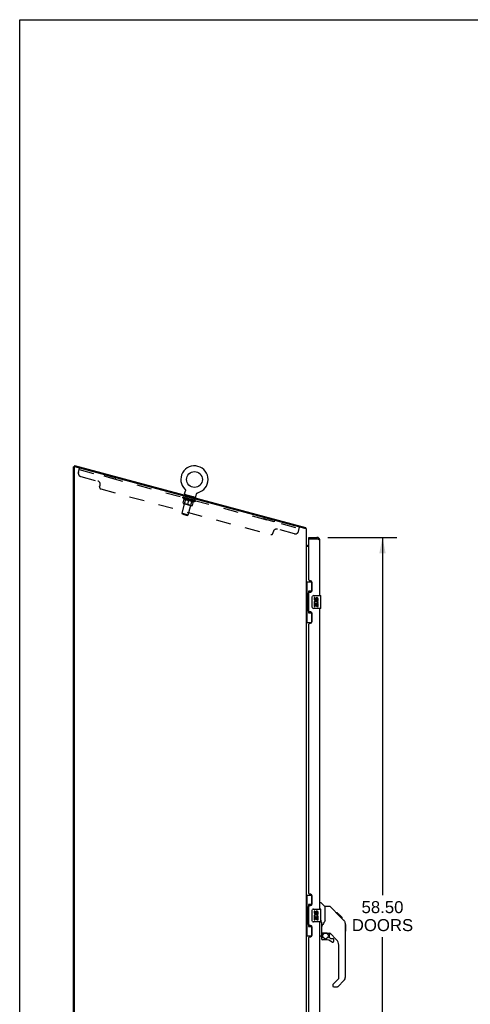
# Model space of a CAD drawing. Header units: inches. Extents: x 0 to 210, y 0 to 136.
# Tile 31 of 93: x 0 to 35, y 60 to 136. Entities that reach past the tile are written whole.
import ezdxf

# ---------------------------------------------------------------- set-up
doc = ezdxf.new("R2010")
doc.units = ezdxf.units.IN
doc.header["$LTSCALE"] = 11.549409
doc.header["$MEASUREMENT"] = 0
doc.linetypes.add('HIDDEN', pattern=[0.2, 0.1, -0.1])
doc.layers.get('0').update_dxf_attribs({"linetype": 'CONTINUOUS'})
for name, color, linetype in [('02___PRT_ALL_AXES', 7, 'CONTINUOUS'), ('DEFAULT_2', 8, 'HIDDEN'), ('DIMENSIONS', 7, 'CONTINUOUS')]:
    doc.layers.add(name, color=color, linetype=linetype)
doc.styles.get("Standard").update_dxf_attribs({"font": 'arial.ttf'})
doc.dimstyles.new('DIMSTYLE_1', dxfattribs={"dimtxt": 0.926423, "dimasz": 1.235231, "dimexe": 0.09, "dimexo": 0.07, "dimgap": 0.0375, "dimtad": 0, "dimtih": 1, "dimtoh": 1, "dimzin": 4, "dimdsep": 46, "dimtxsty": 'Standard', "dimblk": '_FILLED', "dimblk1": '_FILLED', "dimblk2": '_FILLED', "dimcen": 0.09, "dimazin": 1, "dimtfac": 1, "dimtofl": 0, "dimtmove": 0, "dimatfit": 3, "dimldrblk": '_FILLED', "dimfxl": 0, "dimtolj": 1, "dimtzin": 4, "dimarcsym": 0})

# ---------------------------------------------------------------- blocks, each defined once
blk = doc.blocks.new('_FILLED')
at = {"color": 0, "linetype": 'ByBlock'}
blk.add_solid([(0, 0), (-1, 0.2), (-1, -0.2)], dxfattribs=at)
blk = doc.blocks.new('*D17')
at = {"layer": 'DIMENSIONS', "color": 2, "linetype": 'Continuous'}
for p, q in [((23.846, 95.825), (29.177, 95.825)), ((28.066, 95.825), (28.066, 68.148)), ((28.066, 37.325), (28.066, 64.905)), ((23.846, 37.325), (29.177, 37.325))]:
    blk.add_line(p, q, dxfattribs=at)
at = {"layer": 'DIMENSIONS', "color": 2, "linetype": 'Continuous', "xscale": 1.2352309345, "yscale": 1.2352309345, "zscale": 1.2352309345}
for p, rotation in [((28.066, 95.825), 90), ((28.066, 37.325), 270)]:
    blk.add_blockref('_FILLED', p, dxfattribs=dict(at, rotation=rotation))
at = {"layer": 'DIMENSIONS', "color": 2, "linetype": 'Continuous', "insert": (28.066, 67.684), "char_height": 0.9264, "width": 4.73888, "attachment_point": 2, "line_spacing_factor": 0.9}
blk.add_mtext('58.50\\PDOORS', dxfattribs=at)

msp = doc.modelspace()

# ---------------------------------------------------------------- linework, layer by layer
at = {"color": 7, "linetype": 'Continuous'}
for p, q in [((0, 0), (0, 135.875)), ((0, 135.875), (209.989, 135.875)), ((4.246, 101.387), (4.219, 101.287)), ((4.246, 101.387), (22.104, 96.602)), ((4.237, 101.272), (4.169, 101.272)), ((12.755, 99.138), (12.747, 99.109)), ((13.6, 98.912), (12.755, 99.138)), ((12.756, 99.2), (12.817, 99.428)), ((12.784, 99.55), (12.784, 99.55)), ((12.784, 99.55), (12.787, 99.546)), ((12.787, 99.546), (12.79, 99.543)), ((12.79, 99.543), (12.793, 99.54)), ((12.793, 99.54), (12.796, 99.536)), ((12.796, 99.536), (12.798, 99.533)), ((12.798, 99.533), (12.801, 99.529)), ((12.801, 99.529), (12.803, 99.525)), ((12.803, 99.525), (12.805, 99.522)), ((12.805, 99.522), (12.807, 99.518)), ((12.807, 99.518), (12.809, 99.514)), ((12.809, 99.514), (12.811, 99.51)), ((12.811, 99.51), (12.813, 99.506)), ((12.813, 99.506), (12.814, 99.501)), ((12.814, 99.501), (12.816, 99.497)), ((12.816, 99.497), (12.817, 99.493)), ((12.817, 99.493), (12.818, 99.489)), ((12.818, 99.489), (12.819, 99.484)), ((12.819, 99.484), (12.82, 99.48)), ((12.82, 99.48), (12.821, 99.476)), ((12.821, 99.476), (12.821, 99.471)), ((12.821, 99.471), (12.821, 99.467)), ((12.821, 99.467), (12.821, 99.462)), ((12.821, 99.462), (12.821, 99.458)), ((12.821, 99.453), (12.821, 99.449)), ((13.629, 98.966), (13.69, 99.194)), ((13.69, 99.194), (13.691, 99.198)), ((13.694, 99.206), (13.696, 99.21)), ((13.7, 99.218), (13.702, 99.222)), ((13.702, 99.222), (13.704, 99.226)), ((13.704, 99.226), (13.706, 99.23)), ((13.706, 99.23), (13.709, 99.233)), ((13.709, 99.233), (13.711, 99.237)), ((13.711, 99.237), (13.714, 99.24)), ((13.714, 99.24), (13.717, 99.244)), ((13.717, 99.244), (13.72, 99.247)), ((13.72, 99.247), (13.723, 99.25)), ((13.723, 99.25), (13.726, 99.253)), ((13.726, 99.253), (13.73, 99.256)), ((13.73, 99.256), (13.733, 99.259)), ((13.733, 99.259), (13.737, 99.262)), ((13.737, 99.262), (13.74, 99.264)), ((13.74, 99.264), (13.744, 99.267)), ((13.744, 99.267), (13.748, 99.269)), ((13.748, 99.269), (13.751, 99.271)), ((13.751, 99.271), (13.755, 99.273)), ((13.755, 99.273), (13.759, 99.275)), ((13.759, 99.275), (13.763, 99.277)), ((13.763, 99.277), (13.768, 99.279)), ((13.768, 99.279), (13.772, 99.28)), ((13.772, 99.28), (13.774, 99.281)), ((13.772, 99.28), (13.776, 99.281)), ((13.776, 99.281), (13.78, 99.283)), ((13.78, 99.283), (13.78, 99.283)), ((13.6, 98.912), (13.592, 98.883)), ((22.104, 96.602), (22.078, 96.505)), ((22.119, 96.545), (22.081, 96.516)), ((22.373, 95.721), (22.373, 95.825)), ((22.393, 95.721), (22.373, 95.721)), ((22.981, 95.825), (22.981, 95.721)), ((22.174, 95.211), (22.172, 95.209)), ((22.312, 95.179), (22.373, 95.179)), ((22.169, 92.4), (22.61, 92.4)), ((22.208, 92.4), (22.208, 91.375)), ((22.573, 92.4), (22.573, 91.62)), ((22.309, 91.405), (22.309, 91.426)), ((22.346, 91.665), (22.346, 89.985)), ((22.573, 91.665), (22.346, 91.665)), ((22.187, 91.375), (22.187, 90.275)), ((22.187, 91.375), (22.309, 91.375)), ((22.309, 90.275), (22.309, 91.375)), ((22.633, 90.425), (22.633, 91.225)), ((22.732, 91.325), (23.272, 91.325)), ((23.287, 90.34), (23.287, 91.31)), ((22.187, 90.275), (22.309, 90.275)), ((22.208, 90.275), (22.208, 89.25)), ((22.309, 90.224), (22.309, 90.245)), ((22.346, 89.985), (22.573, 89.985)), ((22.573, 90.03), (22.573, 89.25)), ((23.272, 90.325), (22.732, 90.325)), ((22.169, 89.25), (22.61, 89.25)), ((22.169, 68.15), (22.61, 68.15)), ((22.208, 68.15), (22.208, 67.125)), ((22.573, 68.15), (22.573, 67.37)), ((22.187, 67.125), (22.309, 67.125)), ((22.187, 67.125), (22.187, 66.025)), ((22.309, 67.155), (22.309, 67.176)), ((22.309, 66.025), (22.309, 67.125)), ((22.573, 67.415), (22.346, 67.415)), ((22.346, 67.415), (22.346, 65.735)), ((22.732, 67.075), (23.272, 67.075)), ((23.227, 67.579), (23.29, 67.579)), ((23.287, 66.09), (23.287, 67.06)), ((23.615, 67.27), (23.318, 67.567)), ((23.982, 67.264), (23.621, 67.264)), ((23.621, 66.16), (23.621, 67.264)), ((24.803, 66.476), (24.038, 67.241)), ((22.633, 66.175), (22.633, 66.975)), ((24.559, 66.786), (24.492, 66.786)), ((24.567, 66.779), (24.5, 66.779)), ((24.576, 66.769), (24.51, 66.769)), ((24.583, 66.763), (24.516, 66.763)), ((24.591, 66.755), (24.524, 66.755)), ((24.61, 66.735), (24.544, 66.735)), ((24.559, 66.786), (24.886, 66.46)), ((24.633, 66.713), (24.566, 66.713)), ((24.656, 66.689), (24.59, 66.689)), ((24.68, 66.666), (24.613, 66.666)), ((24.704, 66.642), (24.637, 66.642)), ((24.727, 66.618), (24.661, 66.618)), ((24.75, 66.596), (24.683, 66.596)), ((24.77, 66.576), (24.703, 66.576)), ((24.787, 66.558), (24.72, 66.558)), ((24.8, 66.545), (24.734, 66.545)), ((24.804, 66.541), (24.738, 66.541)), ((24.807, 66.539), (24.74, 66.539)), ((24.807, 66.539), (24.74, 66.539)), ((24.808, 66.538), (24.741, 66.538)), ((24.776, 66.502), (24.741, 66.537)), ((24.81, 66.535), (24.743, 66.535)), ((24.815, 66.531), (24.748, 66.531)), ((24.821, 66.525), (24.754, 66.525)), ((24.834, 66.511), (24.767, 66.511)), ((24.803, 66.476), (24.776, 66.502)), ((24.849, 66.496), (24.783, 66.496)), ((24.857, 66.489), (24.79, 66.489)), ((24.864, 66.482), (24.797, 66.482)), ((24.803, 66.476), (25.081, 66.197)), ((24.876, 66.47), (24.809, 66.47)), ((24.881, 66.464), (24.814, 66.464)), ((24.885, 66.461), (24.818, 66.461)), ((24.886, 66.46), (24.819, 66.46)), ((24.886, 66.46), (24.819, 66.46)), ((24.887, 66.459), (24.82, 66.459)), ((24.975, 66.371), (24.887, 66.459)), ((24.904, 66.375), (24.971, 66.375)), ((24.972, 66.373), (24.906, 66.373)), ((24.975, 66.371), (24.908, 66.371)), ((22.187, 66.025), (22.309, 66.025)), ((22.208, 66.025), (22.208, 65)), ((22.309, 65.974), (22.309, 65.995)), ((22.346, 65.735), (22.573, 65.735)), ((22.573, 65.78), (22.573, 65)), ((23.272, 66.075), (22.732, 66.075)), ((23.287, 66.172), (23.29, 66.18)), ((23.318, 66.065), (23.318, 66.204)), ((23.346, 65.941), (23.346, 65.046)), ((23.621, 66.222), (23.6, 66.164)), ((25.196, 65.92), (25.195, 65.95)), ((25.196, 61.817), (25.196, 65.92)), ((25.216, 65.869), (25.196, 65.888)), ((25.216, 65.869), (25.216, 65.392)), ((22.169, 65), (22.61, 65)), ((23.227, 64.975), (23.275, 64.975)), ((23.346, 65.019), (23.346, 64.782)), ((23.365, 65.238), (23.661, 65.238)), ((23.403, 65.159), (23.483, 65.238)), ((23.409, 65.153), (23.406, 65.156)), ((23.413, 65.149), (23.409, 65.153)), ((23.418, 65.145), (23.413, 65.149)), ((23.846, 65.197), (23.933, 65.197)), ((23.976, 64.865), (23.976, 65.192)), ((23.979, 64.857), (24.051, 64.785)), ((24.511, 64.701), (24.01, 65.202)), ((24.212, 64.782), (24.059, 64.782)), ((25.216, 65.392), (25.196, 65.373)), ((23.661, 64.703), (23.424, 64.703)), ((24.29, 64.584), (24.29, 64.703)), ((24.684, 61.731), (24.684, 64.283)), ((24.212, 61.207), (24.212, 61.142)), ((24.226, 61.24), (24.661, 61.676)), ((24.29, 61.063), (24.573, 61.063)), ((25.081, 61.538), (24.628, 61.086))]:
    msp.add_line(p, q, dxfattribs=at)
at = {"color": 3, "linetype": 'Continuous'}
for p, q in [((4.169, 36.679), (4.169, 101.272)), ((4.248, 101.279), (4.219, 101.287)), ((4.221, 101.245), (4.221, 36.741)), ((22.065, 96.505), (4.261, 101.275)), ((22.169, 96.505), (22.065, 96.505)), ((22.169, 96.505), (22.169, 36.679)), ((22.373, 95.825), (22.981, 95.825)), ((22.373, 92.532), (22.373, 95.701)), ((22.393, 95.721), (22.981, 95.721)), ((23.017, 95.708), (22.981, 95.721)), ((23.035, 95.701), (23.017, 95.708)), ((23.047, 95.696), (23.035, 95.701)), ((23.058, 95.692), (23.047, 95.696)), ((23.07, 95.688), (23.058, 95.692)), ((23.227, 91.325), (23.227, 95.578)), ((22.373, 95.127), (22.169, 95.127)), ((22.493, 92.472), (22.433, 92.472)), ((22.623, 91.722), (22.623, 92.342)), ((22.373, 90.117), (22.373, 91.532)), ((22.433, 91.592), (22.493, 91.592)), ((22.493, 90.057), (22.433, 90.057)), ((22.623, 89.307), (22.623, 89.927)), ((23.227, 67.075), (23.227, 90.325)), ((22.433, 89.177), (22.493, 89.177)), ((22.373, 68.282), (22.373, 89.117)), ((22.493, 68.222), (22.433, 68.222)), ((22.623, 67.472), (22.623, 68.092)), ((22.373, 65.867), (22.373, 67.282)), ((22.433, 67.342), (22.493, 67.342)), ((22.493, 65.807), (22.433, 65.807)), ((22.623, 65.057), (22.623, 65.677)), ((23.227, 42.825), (23.227, 66.075)), ((22.373, 44.032), (22.373, 64.867)), ((22.433, 64.927), (22.493, 64.927))]:
    msp.add_line(p, q, dxfattribs=at)
at = {"color": 7, "linetype": 'Continuous'}
for points in [[(12.821, 99.458), (12.821, 99.453), (12.821, 99.449), (12.821, 99.445), (12.82, 99.44), (12.819, 99.436), (12.818, 99.432), (12.817, 99.428)], [(12.82, 99.44), (12.819, 99.436), (12.818, 99.432)], [(13.691, 99.198), (13.693, 99.202), (13.694, 99.206), (13.696, 99.21), (13.698, 99.214), (13.7, 99.218)], [(22.112, 96.58), (22.112, 96.583), (22.112, 96.586), (22.111, 96.588), (22.111, 96.591), (22.111, 96.593), (22.11, 96.595), (22.109, 96.597), (22.108, 96.599), (22.107, 96.6), (22.106, 96.601), (22.105, 96.602), (22.104, 96.602)], [(22.119, 96.545), (22.118, 96.547), (22.116, 96.549), (22.115, 96.552), (22.115, 96.554), (22.114, 96.557), (22.113, 96.56), (22.113, 96.564), (22.113, 96.567), (22.113, 96.57), (22.112, 96.573), (22.112, 96.58)], [(22.179, 95.217), (22.177, 95.215), (22.176, 95.213), (22.174, 95.211)], [(22.191, 95.227), (22.188, 95.224), (22.186, 95.222), (22.183, 95.22), (22.181, 95.219), (22.179, 95.217)], [(22.199, 95.235), (22.199, 95.235), (22.199, 95.234), (22.198, 95.234), (22.198, 95.233), (22.197, 95.232), (22.196, 95.231), (22.195, 95.23), (22.193, 95.228), (22.191, 95.227)], [(22.172, 95.209), (22.171, 95.207), (22.17, 95.205), (22.17, 95.204), (22.17, 95.203), (22.169, 95.201)], [(22.346, 91.641), (22.347, 91.638), (22.347, 91.634), (22.348, 91.63), (22.349, 91.626), (22.351, 91.621), (22.353, 91.616), (22.356, 91.61), (22.359, 91.604), (22.362, 91.598), (22.366, 91.591), (22.37, 91.584), (22.375, 91.576), (22.38, 91.567), (22.382, 91.564)], [(22.633, 91.225), (22.633, 91.231), (22.633, 91.237), (22.634, 91.244), (22.636, 91.25), (22.637, 91.255), (22.639, 91.261)], [(22.382, 90.086), (22.38, 90.082), (22.375, 90.074), (22.37, 90.066), (22.366, 90.059), (22.362, 90.052), (22.359, 90.045), (22.356, 90.039), (22.353, 90.034), (22.351, 90.029), (22.349, 90.024), (22.348, 90.02), (22.347, 90.016), (22.347, 90.012), (22.346, 90.009)], [(22.639, 90.389), (22.637, 90.394), (22.636, 90.4), (22.634, 90.406), (22.633, 90.412), (22.633, 90.419), (22.633, 90.425)], [(22.346, 67.391), (22.347, 67.388), (22.347, 67.384), (22.348, 67.38), (22.349, 67.376), (22.351, 67.371), (22.353, 67.366), (22.356, 67.36), (22.359, 67.354), (22.362, 67.348), (22.366, 67.341), (22.37, 67.334), (22.375, 67.326), (22.38, 67.317), (22.382, 67.314)], [(24.038, 67.241), (24.03, 67.248), (24.022, 67.253), (24.013, 67.258), (24.003, 67.261), (23.993, 67.263), (23.982, 67.264)], [(22.633, 66.975), (22.633, 66.981), (22.633, 66.987), (22.634, 66.994), (22.636, 67), (22.637, 67.005), (22.639, 67.011)], [(24.741, 66.537), (24.72, 66.559), (24.698, 66.581), (24.676, 66.602)], [(22.382, 65.836), (22.38, 65.832), (22.375, 65.824), (22.37, 65.816), (22.366, 65.809), (22.362, 65.802), (22.359, 65.795), (22.356, 65.789), (22.353, 65.784), (22.351, 65.779), (22.349, 65.774), (22.348, 65.77), (22.347, 65.766), (22.347, 65.762), (22.346, 65.759)], [(22.639, 66.139), (22.637, 66.144), (22.636, 66.15), (22.634, 66.156), (22.633, 66.162), (22.633, 66.169), (22.633, 66.175)], [(23.29, 66.18), (23.291, 66.183), (23.292, 66.186), (23.293, 66.189), (23.294, 66.191), (23.295, 66.193), (23.296, 66.196), (23.297, 66.198), (23.298, 66.2), (23.299, 66.202), (23.3, 66.204), (23.302, 66.206), (23.303, 66.207), (23.304, 66.208), (23.306, 66.21), (23.307, 66.21), (23.309, 66.211), (23.31, 66.211), (23.312, 66.211), (23.313, 66.21), (23.314, 66.209), (23.315, 66.208), (23.316, 66.207), (23.317, 66.206), (23.318, 66.204)], [(23.318, 66.065), (23.318, 66.067), (23.319, 66.068), (23.319, 66.07), (23.32, 66.071), (23.32, 66.073), (23.321, 66.074), (23.322, 66.075), (23.322, 66.076), (23.323, 66.077), (23.324, 66.078), (23.324, 66.079), (23.325, 66.079), (23.326, 66.079), (23.327, 66.079), (23.327, 66.079), (23.328, 66.078), (23.328, 66.078), (23.329, 66.077), (23.329, 66.076), (23.33, 66.075), (23.33, 66.074), (23.331, 66.073), (23.331, 66.072), (23.331, 66.071), (23.332, 66.069), (23.332, 66.068), (23.333, 66.067), (23.333, 66.065), (23.333, 66.064), (23.334, 66.062), (23.334, 66.06), (23.334, 66.059), (23.335, 66.057), (23.335, 66.055), (23.336, 66.053), (23.336, 66.051), (23.336, 66.049), (23.337, 66.046), (23.337, 66.044), (23.338, 66.042), (23.338, 66.04), (23.338, 66.037), (23.339, 66.035), (23.339, 66.032), (23.34, 66.03), (23.34, 66.027), (23.34, 66.024), (23.341, 66.021), (23.341, 66.018), (23.341, 66.015), (23.342, 66.012), (23.342, 66.009), (23.342, 66.005), (23.343, 66.001), (23.343, 65.997), (23.343, 65.993), (23.344, 65.989), (23.344, 65.985), (23.344, 65.98), (23.345, 65.975), (23.345, 65.97), (23.345, 65.965), (23.345, 65.959), (23.345, 65.953), (23.346, 65.947), (23.346, 65.941)], [(23.399, 65.814), (23.388, 65.797), (23.373, 65.768), (23.36, 65.736), (23.351, 65.702), (23.347, 65.668), (23.346, 65.643)], [(23.6, 66.164), (23.57, 66.095), (23.533, 66.025), (23.491, 65.953), (23.444, 65.879), (23.399, 65.814)], [(25.196, 65.92), (25.195, 65.949), (25.19, 65.991), (25.18, 66.031), (25.166, 66.07), (25.148, 66.107), (25.127, 66.142), (25.102, 66.175), (25.081, 66.197)], [(23.418, 65.145), (23.408, 65.134), (23.399, 65.123), (23.392, 65.112), (23.385, 65.1), (23.379, 65.087), (23.374, 65.074), (23.371, 65.061), (23.368, 65.047), (23.366, 65.033), (23.366, 65.019)], [(23.406, 65.156), (23.405, 65.157), (23.404, 65.158), (23.403, 65.158), (23.403, 65.159)], [(23.661, 65.238), (23.668, 65.238), (23.688, 65.237), (23.708, 65.235), (23.729, 65.231), (23.748, 65.226), (23.766, 65.221), (23.782, 65.216), (23.796, 65.211), (23.808, 65.206), (23.819, 65.203), (23.828, 65.2), (23.836, 65.198), (23.844, 65.197), (23.845, 65.197)]]:
    msp.add_lwpolyline(points, dxfattribs=at)
at = {"color": 3, "linetype": 'Continuous'}
msp.add_lwpolyline([(23.227, 95.578), (23.227, 95.581), (23.227, 95.583), (23.227, 95.585), (23.226, 95.587), (23.226, 95.59), (23.225, 95.592), (23.224, 95.594), (23.223, 95.596), (23.221, 95.598), (23.22, 95.601), (23.219, 95.603), (23.217, 95.605), (23.215, 95.607), (23.213, 95.61), (23.211, 95.612), (23.209, 95.614), (23.206, 95.616), (23.204, 95.618), (23.201, 95.621), (23.198, 95.623), (23.195, 95.625), (23.192, 95.627), (23.189, 95.63), (23.186, 95.632), (23.183, 95.634), (23.179, 95.636), (23.175, 95.639), (23.172, 95.641), (23.168, 95.643), (23.164, 95.645), (23.16, 95.647), (23.155, 95.65), (23.151, 95.652), (23.147, 95.654), (23.142, 95.656), (23.137, 95.659), (23.133, 95.661), (23.128, 95.663), (23.123, 95.665), (23.118, 95.667), (23.113, 95.67), (23.108, 95.672), (23.102, 95.674), (23.097, 95.676), (23.092, 95.679), (23.086, 95.681), (23.081, 95.683), (23.07, 95.688)], dxfattribs=at)
at = {"color": 7, "linetype": 'Continuous'}
for centre, radius in [((13.52, 100.304), 0.609), ((23.661, 64.998), 0.217)]:
    msp.add_circle(centre, radius, dxfattribs=at)
for centre, radius, start, end in [((13.52, 100.304), 1.054, 284.10424, 225.89576), ((12.814, 99.184), 0.06, 165, 255), ((13.571, 98.982), 0.06, 255, 345), ((21.923, 96.395), 0.246, 26.34225, 37.39407), ((22.312, 95.321), 0.142, 180, 270), ((22.981, 95.578), 0.142, 48.63672, 90), ((23.063, 95.435), 0.26, 90, 92.62033), ((22.732, 91.225), 0.1, 90, 158.79459), ((23.272, 91.31), 0.015, 0, 90), ((22.732, 90.425), 0.1, 201.20502, 270), ((23.272, 90.34), 0.015, 270, 360), ((22.732, 66.975), 0.1, 90, 158.79459), ((23.272, 67.06), 0.015, 0, 90), ((23.29, 67.539), 0.0394, 45, 90), ((23.601, 67.256), 0.0197, 0, 45), ((22.732, 66.175), 0.1, 201.20502, 270), ((23.272, 66.09), 0.015, 270, 360), ((24.763, 65.903), 0.433, 42.23856, 42.72732), ((23.275, 65.046), 0.0709, 270, 360), ((23.365, 65.258), 0.0197, 180, 270), ((23.542, 65.019), 0.197, 135, 180), ((23.424, 64.782), 0.0787, 180, 270), ((23.933, 65), 0.197, 45, 90), ((23.987, 64.865), 0.0118, 180, 225), ((24.059, 64.794), 0.0118, 225, 270), ((24.212, 64.703), 0.0787, 0, 90), ((23.661, 63.916), 0.787, 50.4788, 90), ((24.212, 64.584), 0.0787, 230.4788, 360), ((24.094, 64.283), 0.591, 0, 45), ((24.605, 61.731), 0.0787, 315, 360), ((24.802, 61.817), 0.394, 315, 360), ((24.259, 61.207), 0.0472, 135, 180), ((24.29, 61.142), 0.0787, 180, 270), ((24.573, 61.142), 0.0787, 270, 315)]:
    msp.add_arc(centre, radius, start, end, dxfattribs=at)
at = {"color": 3, "linetype": 'Continuous'}
for centre, radius, start, end in [((4.253, 101.245), 0.0312, 75, 180), ((22.393, 95.701), 0.02, 90, 180), ((22.981, 95.578), 0.246, 0, 90), ((22.433, 92.532), 0.06, 180, 270), ((22.493, 92.342), 0.13, 0, 90), ((22.433, 91.532), 0.06, 90, 180), ((22.493, 91.722), 0.13, 270, 360), ((22.433, 90.117), 0.06, 180, 270), ((22.493, 89.927), 0.13, 0, 90), ((22.433, 89.117), 0.06, 90, 180), ((22.493, 89.307), 0.13, 270, 360), ((22.433, 68.282), 0.06, 180, 270), ((22.493, 68.092), 0.13, 0, 90), ((22.433, 67.282), 0.06, 90, 180), ((22.493, 67.472), 0.13, 270, 360), ((22.433, 65.867), 0.06, 180, 270), ((22.493, 65.677), 0.13, 0, 90), ((22.433, 64.867), 0.06, 90, 180), ((22.493, 65.057), 0.13, 270, 360)]:
    msp.add_arc(centre, radius, start, end, dxfattribs=at)
at = {"color": 7, "linetype": 'Continuous'}
for centre, start_param, end_param in [((22.414, 91.415), 0.699287, 1.51401), ((22.414, 91.415), -4.655602, -3.84088), ((22.414, 90.234), 0.699287, 1.51401), ((22.414, 90.234), -4.655602, -3.84088), ((22.414, 67.165), 0.699287, 1.51401), ((22.414, 67.165), -4.655602, -3.84088), ((22.414, 65.984), 0.699287, 1.51401), ((22.414, 65.984), -4.655602, -3.84088)]:
    msp.add_ellipse(centre, major_axis=(0, 0.18), ratio=0.579493, start_param=start_param, end_param=end_param, dxfattribs=at)
at = {"layer": '02___PRT_ALL_AXES', "color": 8, "linetype": 'HIDDEN'}
for p, q in [((6.562, 100.659), (6.535, 100.558)), ((7.38, 100.332), (6.535, 100.558)), ((7.407, 100.432), (6.562, 100.659)), ((7.407, 100.432), (7.38, 100.332)), ((12.693, 98.908), (12.72, 99.009)), ((13.538, 98.682), (12.693, 98.908)), ((13.565, 98.782), (12.72, 99.009)), ((13.538, 98.682), (13.565, 98.782)), ((18.878, 97.359), (18.851, 97.258)), ((19.696, 97.032), (18.851, 97.258)), ((19.723, 97.132), (18.878, 97.359)), ((19.723, 97.132), (19.696, 97.032))]:
    msp.add_line(p, q, dxfattribs=at)
at = {"layer": '02___PRT_ALL_AXES', "color": 7, "linetype": 'Continuous'}
for p, q in [((22.77, 91.171), (22.77, 91.034)), ((22.833, 91.171), (22.77, 91.171)), ((22.77, 90.709), (22.77, 90.479)), ((22.788, 90.709), (22.77, 90.709)), ((22.823, 90.709), (22.85, 90.729)), ((22.823, 90.709), (23.084, 90.709)), ((22.833, 91.034), (22.833, 91.171)), ((22.833, 90.479), (22.833, 90.647)), ((22.833, 90.647), (22.898, 90.647)), ((22.898, 91.097), (22.898, 91.028)), ((22.898, 90.647), (22.898, 90.511)), ((22.959, 91.034), (22.959, 91.076)), ((22.959, 90.511), (22.959, 90.647)), ((22.959, 90.647), (23.022, 90.647)), ((23.014, 90.745), (23.072, 90.72)), ((23.022, 91.076), (23.022, 90.94)), ((23.022, 90.94), (23.084, 90.94)), ((23.022, 90.647), (23.022, 90.479)), ((23.084, 90.94), (23.084, 91.076)), ((23.084, 90.479), (23.084, 90.709)), ((22.77, 90.479), (22.833, 90.479)), ((22.898, 90.511), (22.959, 90.511)), ((23.022, 90.479), (23.084, 90.479)), ((22.833, 66.921), (22.77, 66.921)), ((22.77, 66.921), (22.77, 66.784)), ((22.788, 66.459), (22.77, 66.459)), ((22.77, 66.459), (22.77, 66.229)), ((22.823, 66.459), (22.85, 66.479)), ((22.823, 66.459), (23.084, 66.459)), ((22.833, 66.784), (22.833, 66.921)), ((22.833, 66.397), (22.898, 66.397)), ((22.833, 66.229), (22.833, 66.397)), ((22.898, 66.847), (22.898, 66.778)), ((22.898, 66.397), (22.898, 66.261)), ((22.959, 66.784), (22.959, 66.826)), ((22.959, 66.397), (23.022, 66.397)), ((22.959, 66.261), (22.959, 66.397)), ((23.014, 66.495), (23.072, 66.47)), ((23.022, 66.826), (23.022, 66.69)), ((23.022, 66.69), (23.084, 66.69)), ((23.022, 66.397), (23.022, 66.229)), ((23.084, 66.69), (23.084, 66.826)), ((23.084, 66.229), (23.084, 66.459)), ((22.77, 66.229), (22.833, 66.229)), ((22.898, 66.261), (22.959, 66.261)), ((23.022, 66.229), (23.084, 66.229))]:
    msp.add_line(p, q, dxfattribs=at)
for centre, radius, start, end in [((22.864, 91.034), 0.0943, 180, 360), ((22.924, 90.783), 0.154, 161.41988, 206.19629), ((22.927, 90.783), 0.157, 336.59665, 161.87913), ((22.927, 90.783), 0.157, 205.73705, 207.8532), ((22.864, 91.034), 0.0314, 180, 261.22946), ((22.927, 90.783), 0.0943, 336.59665, 215.11217), ((22.864, 91.039), 0.0362, 263.42855, 341.76278), ((22.99, 91.076), 0.0943, 68.69989, 167.43379), ((22.99, 91.076), 0.0314, 0, 180.04847), ((22.99, 91.076), 0.0943, 0, 68.67039), ((22.864, 66.784), 0.0943, 180, 360), ((22.924, 66.533), 0.154, 161.41988, 206.19629), ((22.927, 66.533), 0.157, 336.59665, 161.87913), ((22.927, 66.533), 0.157, 205.73705, 207.8532), ((22.864, 66.784), 0.0314, 180, 261.22946), ((22.927, 66.533), 0.0943, 336.59665, 215.11217), ((22.864, 66.789), 0.0362, 263.42855, 341.76278), ((22.99, 66.826), 0.0943, 68.69989, 167.43379), ((22.99, 66.826), 0.0314, 0, 180.04847), ((22.99, 66.826), 0.0943, 0, 68.67039)]:
    msp.add_arc(centre, radius, start, end, dxfattribs=at)
at = {"layer": 'DEFAULT_2', "color": 8, "linetype": 'HIDDEN'}
for p, q in [((4.541, 100.843), (4.63, 101.176)), ((4.603, 101.076), (21.628, 96.514)), ((4.718, 100.537), (6.046, 100.181)), ((6.183, 99.725), (6.223, 99.875)), ((6.271, 99.572), (19.432, 96.046)), ((12.564, 97.699), (12.929, 99.061)), ((12.784, 99.55), (12.784, 99.55)), ((12.789, 99.545), (12.79, 99.543)), ((12.936, 99.09), (12.928, 99.061)), ((13.78, 99.283), (13.78, 99.283)), ((12.617, 98.89), (12.627, 98.926)), ((12.717, 98.771), (12.617, 98.89)), ((12.617, 98.89), (13.595, 98.628)), ((12.633, 98.919), (12.634, 98.924)), ((12.639, 98.915), (12.639, 98.917)), ((13.588, 98.66), (12.639, 98.915)), ((12.646, 98.913), (12.646, 98.915)), ((12.646, 98.913), (12.647, 98.915)), ((12.65, 98.489), (12.734, 98.802)), ((12.655, 98.913), (12.656, 98.918)), ((12.667, 98.907), (12.667, 98.91)), ((12.668, 98.907), (12.669, 98.909)), ((12.671, 98.452), (13.329, 98.276)), ((12.691, 98.903), (12.692, 98.909)), ((12.701, 98.898), (12.702, 98.901)), ((12.703, 98.897), (12.704, 98.9)), ((12.862, 98.857), (12.706, 98.899)), ((12.717, 98.771), (12.725, 98.769)), ((12.767, 98.46), (12.728, 98.437)), ((12.74, 98.89), (12.741, 98.896)), ((12.74, 98.888), (12.741, 98.89)), ((12.741, 98.887), (12.741, 98.89)), ((12.743, 98.887), (12.744, 98.889)), ((12.748, 98.885), (12.749, 98.888)), ((12.749, 98.885), (12.749, 98.888)), ((12.751, 98.885), (12.752, 98.887)), ((12.754, 98.884), (12.755, 98.887)), ((12.757, 98.883), (12.758, 98.885)), ((12.767, 98.46), (12.864, 98.821)), ((12.767, 98.46), (13.25, 98.33)), ((12.768, 98.88), (12.769, 98.882)), ((12.782, 98.876), (12.784, 98.881)), ((12.782, 98.876), (12.783, 98.879)), ((12.798, 98.872), (12.799, 98.874)), ((12.8, 98.874), (12.801, 98.879)), ((12.807, 98.87), (12.807, 98.872)), ((12.81, 98.869), (12.811, 98.871)), ((12.817, 98.867), (12.818, 98.869)), ((12.826, 98.865), (12.827, 98.87)), ((12.835, 98.739), (12.974, 98.702)), ((12.838, 98.861), (12.838, 98.864)), ((12.84, 98.861), (12.841, 98.863)), ((12.861, 98.855), (12.862, 98.857)), ((12.914, 98.844), (12.866, 98.856)), ((12.87, 98.856), (12.871, 98.861)), ((12.874, 98.852), (12.875, 98.854)), ((12.878, 98.851), (12.879, 98.853)), ((12.883, 98.849), (12.884, 98.856)), ((12.886, 98.849), (12.886, 98.851)), ((12.894, 98.846), (12.895, 98.849)), ((12.913, 98.841), (12.914, 98.844)), ((12.971, 98.828), (12.926, 98.84)), ((12.941, 98.834), (12.941, 98.836)), ((12.947, 98.835), (12.948, 98.84)), ((12.949, 98.832), (12.95, 98.834)), ((12.951, 98.831), (12.953, 98.838)), ((12.953, 98.83), (12.954, 98.833)), ((12.959, 98.829), (12.96, 98.832)), ((12.971, 98.826), (12.971, 98.828)), ((13.034, 98.811), (12.991, 98.823)), ((13, 98.364), (13.092, 98.707)), ((13.001, 98.818), (13.002, 98.82)), ((13.026, 98.813), (13.087, 98.801)), ((13.029, 98.813), (13.031, 98.818)), ((13.029, 98.81), (13.03, 98.813)), ((13.03, 98.813), (13.031, 98.818)), ((13.031, 98.818), (13.031, 98.818)), ((13.032, 98.809), (13.033, 98.812)), ((13.033, 98.809), (13.034, 98.812)), ((13.033, 98.809), (13.034, 98.811)), ((13.045, 97.57), (13.41, 98.932)), ((13.111, 98.791), (13.061, 98.804)), ((13.065, 98.801), (13.065, 98.803)), ((13.069, 98.802), (13.07, 98.804)), ((13.086, 98.797), (13.087, 98.801)), ((13.098, 98.792), (13.098, 98.794)), ((13.112, 98.788), (13.112, 98.791)), ((13.112, 98.788), (13.112, 98.791)), ((13.112, 98.791), (13.112, 98.791)), ((13.114, 98.79), (13.116, 98.795)), ((13.203, 98.766), (13.116, 98.795)), ((13.116, 98.787), (13.116, 98.79)), ((13.116, 98.79), (13.116, 98.789)), ((13.116, 98.787), (13.116, 98.789)), ((13.13, 98.783), (13.13, 98.786)), ((13.13, 98.786), (13.168, 98.776)), ((13.163, 98.774), (13.163, 98.777)), ((13.192, 98.644), (13.331, 98.607)), ((13.194, 98.766), (13.195, 98.769)), ((13.194, 98.766), (13.195, 98.768)), ((13.195, 98.766), (13.196, 98.768)), ((13.195, 98.768), (13.237, 98.757)), ((13.198, 98.765), (13.199, 98.767)), ((13.199, 98.767), (13.2, 98.772)), ((13.199, 98.767), (13.201, 98.772)), ((13.2, 98.772), (13.201, 98.772)), ((13.226, 98.757), (13.227, 98.76)), ((13.25, 98.33), (13.347, 98.692)), ((13.25, 98.33), (13.272, 98.291)), ((13.256, 98.749), (13.257, 98.752)), ((13.257, 98.752), (13.303, 98.739)), ((13.268, 98.746), (13.269, 98.749)), ((13.274, 98.744), (13.275, 98.747)), ((13.276, 98.744), (13.278, 98.751)), ((13.278, 98.743), (13.279, 98.746)), ((13.282, 98.745), (13.283, 98.75)), ((13.286, 98.741), (13.287, 98.744)), ((13.314, 98.734), (13.315, 98.736)), ((13.315, 98.736), (13.363, 98.723)), ((13.333, 98.729), (13.334, 98.731)), ((13.341, 98.726), (13.342, 98.729)), ((13.345, 98.726), (13.346, 98.732)), ((13.349, 98.724), (13.35, 98.727)), ((13.353, 98.723), (13.354, 98.726)), ((13.359, 98.725), (13.36, 98.73)), ((13.366, 98.72), (13.367, 98.722)), ((13.366, 98.297), (13.45, 98.611)), ((13.367, 98.722), (13.522, 98.681)), ((13.387, 98.714), (13.388, 98.717)), ((13.389, 98.714), (13.39, 98.716)), ((13.401, 98.71), (13.403, 98.716)), ((13.41, 98.708), (13.411, 98.71)), ((13.419, 98.96), (13.411, 98.931)), ((13.417, 98.706), (13.418, 98.709)), ((13.42, 98.705), (13.421, 98.708)), ((13.429, 98.706), (13.43, 98.711)), ((13.429, 98.703), (13.43, 98.705)), ((13.441, 98.577), (13.449, 98.575)), ((13.445, 98.699), (13.446, 98.703)), ((13.445, 98.699), (13.446, 98.701)), ((13.449, 98.575), (13.595, 98.628)), ((13.459, 98.695), (13.46, 98.697)), ((13.47, 98.692), (13.471, 98.694)), ((13.473, 98.691), (13.474, 98.694)), ((13.476, 98.69), (13.477, 98.693)), ((13.479, 98.69), (13.479, 98.692)), ((13.479, 98.69), (13.479, 98.692)), ((13.484, 98.688), (13.485, 98.691)), ((13.487, 98.688), (13.487, 98.69)), ((13.487, 98.687), (13.488, 98.69)), ((13.489, 98.69), (13.49, 98.695)), ((13.524, 98.678), (13.524, 98.68)), ((13.526, 98.677), (13.527, 98.68)), ((13.538, 98.677), (13.539, 98.682)), ((13.559, 98.668), (13.56, 98.671)), ((13.561, 98.668), (13.561, 98.67)), ((13.574, 98.667), (13.575, 98.672)), ((13.581, 98.662), (13.582, 98.665)), ((13.582, 98.662), (13.582, 98.665)), ((13.588, 98.66), (13.589, 98.663)), ((13.595, 98.628), (13.605, 98.664)), ((13.596, 98.661), (13.597, 98.666)), ((12.606, 97.625), (12.564, 97.699)), ((12.564, 97.699), (13.045, 97.57)), ((12.606, 97.625), (12.972, 97.527)), ((12.972, 97.527), (13.045, 97.57)), ((19.585, 96.134), (19.625, 96.284)), ((21.259, 96.105), (19.931, 96.461)), ((21.565, 96.282), (21.655, 96.615))]:
    msp.add_line(p, q, dxfattribs=at)
for points in [[(12.734, 98.802), (12.751, 98.789), (12.768, 98.778), (12.784, 98.767), (12.801, 98.757), (12.818, 98.748), (12.835, 98.739)], [(12.841, 98.738), (12.823, 98.746), (12.805, 98.756), (12.787, 98.766), (12.769, 98.777), (12.752, 98.789), (12.734, 98.802)], [(13.092, 98.707), (13.07, 98.704), (13.048, 98.703), (13.027, 98.702), (13.007, 98.702), (12.986, 98.703), (12.966, 98.704)], [(12.974, 98.702), (12.993, 98.701), (13.012, 98.7), (13.031, 98.701), (13.051, 98.702), (13.071, 98.703), (13.092, 98.705)], [(13.199, 98.642), (13.181, 98.65), (13.163, 98.66), (13.145, 98.67), (13.128, 98.682), (13.11, 98.694), (13.092, 98.707)], [(13.092, 98.705), (13.108, 98.693), (13.125, 98.682), (13.142, 98.671), (13.158, 98.661), (13.175, 98.652), (13.192, 98.644)], [(13.45, 98.611), (13.428, 98.608), (13.406, 98.607), (13.385, 98.606), (13.365, 98.606), (13.345, 98.606), (13.325, 98.608)], [(13.331, 98.607), (13.35, 98.605), (13.369, 98.605), (13.389, 98.605), (13.409, 98.606), (13.429, 98.608), (13.45, 98.61)]]:
    msp.add_lwpolyline(points, dxfattribs=at)
for centre, radius, start, end in [((4.783, 100.779), 0.25, 165, 255), ((5.981, 99.94), 0.25, 345, 75), ((6.303, 99.693), 0.125, 165, 255), ((12.9, 99.068), 0.03, 345, 75), ((12.679, 98.481), 0.0296, 165, 255), ((12.833, 98.83), 0.0318, 345, 75), ((13.337, 98.304), 0.0296, 255, 345), ((13.378, 98.684), 0.0318, 75, 165), ((13.439, 98.924), 0.03, 75, 165), ((19.464, 96.166), 0.125, 255, 345), ((19.866, 96.219), 0.25, 75, 165), ((21.324, 96.346), 0.25, 255, 345)]:
    msp.add_arc(centre, radius, start, end, dxfattribs=at)
for centre, major_axis, ratio, start_param, end_param in [((13.116, 98.795), (0.49, -0.126), 0.05963, 2.96643, 3.140963), ((12.608, 98.916), (0.153, -0.039), 0.05963, 1.376596, 1.469874), ((13.116, 98.795), (0.489, -0.131), 0.060556, 3.141593, 3.316126), ((12.609, 98.921), (0.153, -0.041), 0.060556, 0.430652, 1.470503), ((12.642, 98.907), (0.153, -0.041), 0.060556, 1.551758, 1.645036), ((12.589, 98.921), (0.154, -0.038), 0.05688, 1.20151, 1.294789), ((13.116, 98.795), (0.492, -0.121), 0.05688, 2.791345, 2.965878), ((12.643, 98.912), (0.153, -0.043), 0.05963, 0.605815, 1.645666), ((12.59, 98.926), (0.153, -0.039), 0.05963, 0.25549, 1.295341), ((13.116, 98.795), (0.488, -0.136), 0.05963, -2.96643, -2.791898), ((12.643, 98.908), (0.127, -0.033), 0.05963, 1.065228, 1.614276), ((12.628, 98.912), (0.128, -0.031), 0.05688, 0.890143, 1.43919), ((12.673, 98.9), (0.127, -0.034), 0.060556, 1.240391, 1.789438), ((12.69, 98.894), (0.153, -0.043), 0.05963, 1.72692, 1.820198), ((12.586, 98.922), (0.154, -0.036), 0.052395, 1.026568, 1.119847), ((13.116, 98.795), (0.493, -0.116), 0.052395, 2.616403, 2.790936), ((12.691, 98.899), (0.152, -0.044), 0.05688, 0.7809, 1.820751), ((12.587, 98.927), (0.154, -0.038), 0.05688, 0.080405, 1.120256), ((13.116, 98.795), (0.486, -0.141), 0.05688, -2.791345, -2.616812), ((12.627, 98.913), (0.128, -0.03), 0.052395, 0.715201, 1.264248), ((12.715, 98.889), (0.126, -0.035), 0.05963, 1.415553, 1.9646), ((12.751, 98.877), (0.152, -0.044), 0.05688, 1.902006, 1.995284), ((12.599, 98.918), (0.155, -0.035), 0.046319, 0.851819, 0.945098), ((13.116, 98.795), (0.494, -0.112), 0.046319, 2.441654, 2.616187), ((12.753, 98.883), (0.152, -0.046), 0.052395, 0.955842, 1.995693), ((13.116, 98.795), (0.485, -0.146), 0.052395, -2.616403, -2.44187), ((12.6, 98.923), (0.154, -0.036), 0.052395, -0.094537, 0.945314), ((12.641, 98.909), (0.128, -0.029), 0.046319, 0.540452, 1.089499), ((12.77, 98.874), (0.126, -0.037), 0.05688, 1.590638, 2.139686), ((12.823, 98.858), (0.152, -0.046), 0.052395, 2.076947, 2.170226), ((12.628, 98.911), (0.155, -0.034), 0.038841, 0.677289, 0.770567), ((13.116, 98.795), (0.495, -0.108), 0.038841, 2.267123, 2.441656), ((12.825, 98.863), (0.151, -0.047), 0.046319, 1.130591, 2.170442), ((13.116, 98.795), (0.484, -0.15), 0.046319, -2.441654, -2.267121), ((12.629, 98.916), (0.155, -0.035), 0.046319, -0.269286, 0.770565), ((12.67, 98.901), (0.128, -0.028), 0.038841, 0.365921, 0.914969), ((12.836, 98.857), (0.126, -0.038), 0.052395, 1.76558, 2.314627), ((12.904, 98.836), (0.151, -0.047), 0.046319, 2.251696, 2.344975), ((12.671, 98.899), (0.155, -0.033), 0.030195, 0.502975, 0.596254), ((13.116, 98.795), (0.496, -0.105), 0.030195, 2.09281, 2.267343), ((12.906, 98.842), (0.151, -0.048), 0.038841, 1.305122, 2.344973), ((13.116, 98.795), (0.483, -0.154), 0.038841, -2.267123, -2.092591), ((12.672, 98.904), (0.155, -0.034), 0.038841, -0.443817, 0.596034), ((12.712, 98.89), (0.129, -0.027), 0.030195, 0.191608, 0.740655), ((12.909, 98.837), (0.126, -0.039), 0.046319, 1.940329, 2.489376), ((12.729, 98.889), (0.155, -0.033), 0.030195, -0.61813, 0.421721), ((12.991, 98.813), (0.151, -0.048), 0.038841, 2.426227, 2.519505), ((12.728, 98.884), (0.155, -0.032), 0.020645, 0.328852, 0.422131), ((13.116, 98.795), (0.496, -0.103), 0.020645, 1.918687, 2.09322), ((12.993, 98.818), (0.151, -0.049), 0.030195, 1.479435, 2.519286), ((13.116, 98.795), (0.482, -0.157), 0.030195, -2.09281, -1.918277), ((12.766, 98.875), (0.129, -0.027), 0.020645, 0.017485, 0.566532), ((12.989, 98.816), (0.125, -0.04), 0.038841, 2.11486, 2.663907), ((12.798, 98.87), (0.155, -0.032), 0.020645, -0.792253, 0.247598), ((13.082, 98.789), (0.151, -0.049), 0.030195, 2.60054, 2.693819), ((12.796, 98.865), (0.155, -0.032), 0.010478, 0.154869, 0.248148), ((13.116, 98.795), (0.497, -0.102), 0.010478, 1.744704, 1.919237), ((13.084, 98.794), (0.151, -0.05), 0.020645, 1.653558, 2.693409), ((13.116, 98.795), (0.481, -0.159), 0.020645, -1.918687, -1.744154), ((12.831, 98.858), (0.129, -0.026), 0.010478, 6.126688, 6.675735), ((13.073, 98.793), (0.125, -0.041), 0.030195, 2.289173, 2.83822), ((12.876, 98.85), (0.155, -0.032), 0.010478, -0.966236, -0.000846), ((13.174, 98.764), (0.151, -0.05), 0.020645, 2.774664, 2.867942), ((13.176, 98.769), (0.151, -0.05), 0.010478, 1.827541, 2.867392), ((13.116, 98.795), (0.481, -0.16), 0.010478, -1.744704, -1.570171), ((13.158, 98.77), (0.125, -0.041), 0.020645, 2.463296, 3.012344), ((13.051, 98.803), (0.155, -0.032), 0.010478, 0.274201, 1.314052), ((12.983, 98.817), (0.129, -0.026), 0.010478, -0.000298, 0.504314), ((12.96, 98.822), (0.155, -0.032), 0.010478, 0.192946, 0.399283), ((13.116, 98.795), (0.497, -0.102), 0.010478, -1.578586, -1.396888), ((13.264, 98.74), (0.151, -0.05), 0.010478, 2.948646, 3.041925), ((13.241, 98.748), (0.125, -0.042), 0.010478, 2.637279, 3.142076), ((13.143, 98.778), (0.155, -0.032), 0.020645, 0.448184, 1.488034), ((13.067, 98.795), (0.129, -0.027), 0.020645, 0.129249, 0.678296), ((13.049, 98.797), (0.155, -0.032), 0.020645, 0.273651, 0.366929), ((13.116, 98.795), (0.496, -0.103), 0.020645, -1.397439, -1.222906), ((13.351, 98.722), (0.151, -0.05), 0.010478, -3.140747, -2.175357), ((13.116, 98.795), (0.481, -0.16), 0.010478, 1.222355, 1.396888), ((13.233, 98.754), (0.155, -0.033), 0.030195, 0.622307, 1.662158), ((13.152, 98.772), (0.129, -0.027), 0.030195, 0.303372, 0.852419), ((13.394, 98.707), (0.125, -0.042), 0.010478, 2.749043, 3.29809), ((13.429, 98.701), (0.151, -0.05), 0.020645, 2.893995, 3.933846), ((13.141, 98.773), (0.155, -0.033), 0.030195, 0.447774, 0.541052), ((13.427, 98.696), (0.151, -0.05), 0.010478, 2.893445, 2.986723), ((13.321, 98.73), (0.155, -0.034), 0.038841, 0.79662, 1.836471), ((13.116, 98.795), (0.496, -0.105), 0.030195, -1.223315, -1.048783), ((13.116, 98.795), (0.481, -0.159), 0.020645, 1.048373, 1.222906), ((13.235, 98.75), (0.128, -0.028), 0.038841, 0.477686, 1.026733), ((13.458, 98.69), (0.125, -0.041), 0.020645, 2.57506, 3.124108), ((13.402, 98.709), (0.155, -0.035), 0.046319, 0.971151, 2.011002), ((13.497, 98.683), (0.151, -0.049), 0.030195, 2.719872, 3.759723), ((13.232, 98.749), (0.155, -0.034), 0.038841, 0.622087, 0.715366), ((13.496, 98.678), (0.151, -0.05), 0.020645, 2.719462, 2.812741), ((13.116, 98.795), (0.495, -0.108), 0.038841, -1.049002, -0.874469), ((13.116, 98.795), (0.482, -0.157), 0.030195, 0.87425, 1.048783), ((13.315, 98.728), (0.128, -0.029), 0.046319, 0.652216, 1.201263), ((13.474, 98.689), (0.154, -0.036), 0.052395, 1.1459, 2.185751), ((13.513, 98.675), (0.125, -0.041), 0.030195, 2.400937, 2.949985), ((13.554, 98.668), (0.151, -0.048), 0.038841, 2.545558, 3.585409), ((13.389, 98.708), (0.128, -0.03), 0.052395, 0.826965, 1.376012), ((13.319, 98.725), (0.155, -0.035), 0.046319, 0.796618, 0.889896), ((13.553, 98.663), (0.151, -0.049), 0.030195, 2.545339, 2.638617), ((13.535, 98.673), (0.154, -0.038), 0.05688, 1.320842, 2.360692), ((13.116, 98.795), (0.494, -0.112), 0.046319, -0.874471, -0.699939), ((13.116, 98.795), (0.483, -0.154), 0.038841, 0.699936, 0.874469), ((13.597, 98.656), (0.151, -0.047), 0.046319, 2.371028, 3.410879), ((13.555, 98.664), (0.125, -0.04), 0.038841, 2.226624, 2.775671), ((13.454, 98.691), (0.128, -0.031), 0.05688, 1.001907, 1.550954), ((13.583, 98.66), (0.153, -0.039), 0.05963, 1.495927, 2.535778), ((13.626, 98.649), (0.152, -0.046), 0.052395, 2.196279, 3.23613), ((13.583, 98.656), (0.126, -0.039), 0.046319, 2.052093, 2.601141), ((13.4, 98.704), (0.154, -0.036), 0.052395, 0.971367, 1.064645), ((13.596, 98.651), (0.151, -0.048), 0.038841, 2.371026, 2.464304), ((13.617, 98.651), (0.153, -0.041), 0.060556, 1.671089, 2.71094), ((13.639, 98.645), (0.152, -0.044), 0.05688, 2.021337, 3.061188), ((13.116, 98.795), (0.493, -0.116), 0.052395, -0.699723, -0.52519), ((13.636, 98.646), (0.153, -0.043), 0.05963, 1.846251, 2.886102), ((13.116, 98.795), (0.484, -0.15), 0.046319, 0.525406, 0.699939), ((13.509, 98.676), (0.127, -0.033), 0.05963, 1.176993, 1.72604), ((13.597, 98.653), (0.126, -0.038), 0.052395, 1.877344, 2.426392), ((13.552, 98.665), (0.127, -0.034), 0.060556, 1.352155, 1.901202), ((13.597, 98.653), (0.126, -0.037), 0.05688, 1.702402, 2.25145), ((13.582, 98.657), (0.126, -0.035), 0.05963, 1.527317, 2.076364), ((13.472, 98.684), (0.154, -0.038), 0.05688, 1.146309, 1.239587), ((13.625, 98.643), (0.151, -0.047), 0.046319, 2.196495, 2.289773), ((13.116, 98.795), (0.492, -0.121), 0.05688, -0.524781, -0.350248), ((13.116, 98.795), (0.485, -0.146), 0.052395, 0.350657, 0.52519), ((13.534, 98.668), (0.153, -0.039), 0.05963, 1.321394, 1.414673), ((13.638, 98.64), (0.152, -0.046), 0.052395, 2.021746, 2.115024), ((13.116, 98.795), (0.49, -0.126), 0.05963, -0.349695, -0.175162), ((13.116, 98.795), (0.486, -0.141), 0.05688, 0.175715, 0.350248), ((13.582, 98.655), (0.153, -0.041), 0.060556, 1.496556, 1.589835), ((13.635, 98.641), (0.152, -0.044), 0.05688, 1.846804, 1.940083), ((13.616, 98.646), (0.153, -0.043), 0.05963, 1.671719, 1.764997), ((13.116, 98.795), (0.489, -0.131), 0.060556, -0.174533, 0), ((13.116, 98.795), (0.488, -0.136), 0.05963, 0.000629, 0.175162)]:
    msp.add_ellipse(centre, major_axis=major_axis, ratio=ratio, start_param=start_param, end_param=end_param, dxfattribs=at)

# ---------------------------------------------------------------- dimensions: what is measured, and where the dimension line sits
at = {"layer": 'DIMENSIONS', "color": 2, "linetype": 'Continuous'}
dim = msp.add_linear_dim(base=(28.066, 95.825), p1=(23.776, 37.325), p2=(23.776, 95.825), angle=90, text='<>\\PDOORS', dimstyle='DIMSTYLE_1', dxfattribs=at)
dim.commit()
dim.dimension.update_dxf_attribs({"geometry": '*D17', "text_midpoint": (28.066, 66.526), "dimtype": 160})

doc.saveas('drawing.dxf')
